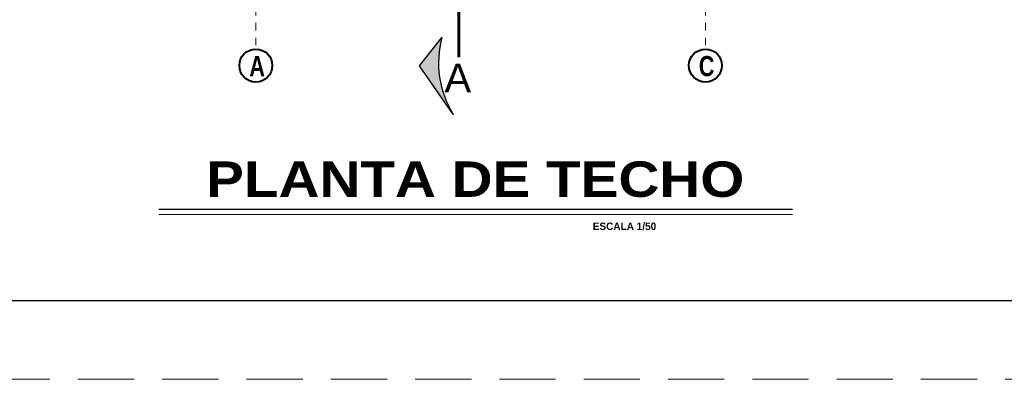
# Model space of a CAD drawing. Header units: metres. Extents: x -13 to 533, y -25 to 219.
# Tile 59 of 99: x 57.36 to 70.5, y -6.64 to -1.83. Entities that reach past the tile are written whole.
import ezdxf
from ezdxf.enums import TextEntityAlignment as Align

# ---------------------------------------------------------------- set-up
doc = ezdxf.new("R2010")
doc.units = ezdxf.units.M
for name, pattern in [('ACAD_ISO10W100', [18, 12, -3, 0, -3]), ('DASHDOT', [1, 0.5, -0.25, 0, -0.25]), ('HIDDEN', [0.375, 0.25, -0.125])]:
    doc.linetypes.add(name, pattern=pattern)
for name, color, linetype, lineweight in [('CORTES', 252, 'Continuous', 25), ('EJES', 251, 'Continuous', 20), ('Pluma 0.2', 252, 'Continuous', 20), ('Textos', 7, 'Continuous', 0)]:
    doc.layers.add(name, color=color, linetype=linetype, lineweight=lineweight)
doc.styles.add('ARIAL BLACK', font='txt', dxfattribs={"height": 0.1})
doc.styles.add('ARIALREG', font='arial.ttf')
doc.styles.add('joe1', font='impact.ttf')

# ---------------------------------------------------------------- blocks, each defined once
blk = doc.blocks.new('A$C7ABB6997')
at = {"layer": 'EJES', "color": 250, "linetype": 'DASHDOT', "ltscale": 0.01}
blk.add_line((0.22, 0.6), (0.22, 2.75), dxfattribs=at)
at = {"layer": 'EJES', "color": 250, "lineweight": 40}
blk.add_circle((0.22, 2.97), 0.22, dxfattribs=at)
blk = doc.blocks.new('A$C28C3425A')
at = {"layer": 'CORTES'}
h = blk.add_hatch(color=256, dxfattribs=at)
h.dxf.hatch_style = 1
h.paths.add_polyline_path([(0.565, 0.666), (0, 0.222, -0.206782), (1.525, 0)])
for p, q in [((0.565, 0.666), (0, 0.222)), ((1.525, 0), (0.565, 0.666))]:
    blk.add_line(p, q, dxfattribs=at)
blk.add_arc((0.506, -1.654), 1.943, 58.3475, 105.0798, dxfattribs=at)

msp = doc.modelspace()

# ---------------------------------------------------------------- linework, layer by layer
at = {"layer": 'CORTES', "linetype": 'ACAD_ISO10W100', "lineweight": 60, "ltscale": 0.05}
msp.add_lwpolyline([(63.22, 0.267), (63.22, -2.373)], dxfattribs=at)
at = {"layer": 'Pluma 0.2', "color": 0, "linetype": 'HIDDEN', "lineweight": 5, "ltscale": 3}
msp.add_lwpolyline([(40.635, -6.637), (40.635, 23.863), (83.635, 23.863), (83.635, -6.637)], close=True, dxfattribs=at)
at = {"layer": 'Pluma 0.2', "color": 0, "lineweight": 30, "ltscale": 0.5}
msp.add_lwpolyline([(41.585, 22.913), (82.585, 22.913), (82.585, -5.587), (41.585, -5.587)], close=True, dxfattribs=at)
at = {"layer": 'Textos', "color": 3, "lineweight": 30}
msp.add_line((67.672, -4.369), (59.216, -4.369), dxfattribs=at)
at = {"layer": 'Textos', "color": 0}
msp.add_line((67.672, -4.434), (59.216, -4.434), dxfattribs=at)

# ---------------------------------------------------------------- block references
at = {"layer": 'CORTES', "xscale": -0.68, "yscale": 0.68, "zscale": 0.68, "rotation": 90}
msp.add_blockref('A$C28C3425A', (63.148, -2.067), dxfattribs=at)
at = {"layer": 'EJES', "ltscale": 0.5, "rotation": 180}
for p in [(60.729, 0.524), (66.729, 0.524)]:
    msp.add_blockref('A$C7ABB6997', p, dxfattribs=at)

# ---------------------------------------------------------------- texts
at = {"layer": 'CORTES', "style": 'ARIALREG'}
msp.add_text('A', height=0.384, rotation=360, dxfattribs=at).set_placement((63.383, -2.805), align=Align.RIGHT)
at = {"layer": 'EJES', "style": 'joe1'}
for s, p in [('A', (60.422, -2.588)), ('C', (66.42, -2.588))]:
    msp.add_text(s, height=0.269, rotation=359.9993, dxfattribs=at).set_placement(p)
at = {"layer": 'Textos', "lineweight": -3, "style": 'ARIAL BLACK'}
msp.add_text('PLANTA DE TECHO', height=0.47281, dxfattribs=at).set_placement((63.437, -4.2), align=Align.CENTER)
at = {"layer": 'Textos', "insert": (65.852, -4.543), "char_height": 0.1, "attachment_point": 3, "style": 'joe1'}
msp.add_mtext_dynamic_manual_height_columns('{\\fWalkway Black|b1|i0|c0|p2;ESCALA 1/50\\H1.5x; }', width=1.05156, gutter_width=0.3, heights=[0], dxfattribs=at)

doc.saveas('drawing.dxf')
